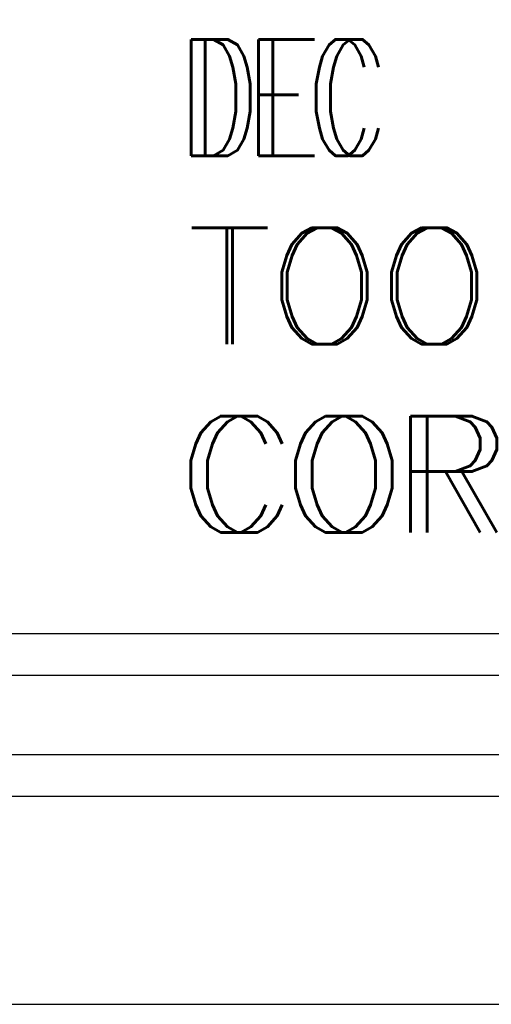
# Model space of a CAD drawing. Header units: inches. Extents: x 1802 to 2468, y -253 to -72.
# Tile 225 of 256: x 2063.074 to 2063.64, y -182.647 to -181.464. Entities that reach past the tile are written whole.
import ezdxf
from ezdxf.enums import TextEntityAlignment as Align

# ---------------------------------------------------------------- set-up
doc = ezdxf.new("R2010")
doc.units = ezdxf.units.IN
doc.header["$LTSCALE"] = 0.5
doc.header["$MEASUREMENT"] = 0
doc.layers.add('SID-M-D', color=42, linetype='Continuous')
doc.layers.add('SID-M-S', color=105, linetype='Continuous')
doc.styles.add('PTI', font='romand.shx', dxfattribs={"oblique": 10})
doc.styles.get("Standard").update_dxf_attribs({"font": 'romans.shx'})

# ---------------------------------------------------------------- blocks, each defined once
blk = doc.blocks.new('*U9')
at = {"layer": 'SID-M-S'}
for p, q in [((-34.00000000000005, -0.2500000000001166), (-1.13242748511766e-14, -0.2499999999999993)), ((-34.00000000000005, -0.3000000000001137), (-1.13242748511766e-14, -0.3)), ((-34.00000000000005, -0.550000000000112), (2.886579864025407e-15, -0.55))]:
    blk.add_line(p, q, dxfattribs=at)
blk = doc.blocks.new('JM_TITTLE_BOX_SID')
at = {"layer": 'SID-M-S'}
for points in [[(1.261213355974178e-13, -0.1549984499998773), (-6.499934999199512, -0.1549984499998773, -0.414213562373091), (-6.654933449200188, 1.163513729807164e-13), (-6.654933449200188, 1.416652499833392, -0.4142135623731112), (-6.499934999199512, 1.571650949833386), (1.261213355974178e-13, 1.571650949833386, -0.4142135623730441), (0.1549984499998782, 1.416652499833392), (0.1549984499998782, 1.163513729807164e-13, -0.4142135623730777)], [(1.261213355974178e-13, -0.1049989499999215), (-6.499934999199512, -0.1049989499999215, -0.4142135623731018), (-6.604933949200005, 1.163513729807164e-13), (-6.604933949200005, 1.416652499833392, -0.4142135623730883), (-6.499934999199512, 1.52165144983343), (1.261213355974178e-13, 1.52165144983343, -0.414213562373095), (0.1049989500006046, 1.416652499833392), (0.1049989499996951, 1.163513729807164e-13, -0.414213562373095)]]:
    blk.add_lwpolyline(points, format="xyb", close=True, dxfattribs=at)
at = {"layer": 'SID-M-D', "style": 'PTI', "oblique": 10}
for tag, p in [('DIEDATAINFO', (-2.18746001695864, 1.371591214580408)), ('PARTDESCRIPTION', (-5.966376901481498, 1.169693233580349)), ('00-00-00', (-1.009105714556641, 1.167793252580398)), ('PARTNUMBER', (-5.81595049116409, 0.9696952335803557)), ('REV', (-3.360356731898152, 0.9696952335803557)), ('SCALE', (-2.520436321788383, 0.9677952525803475)), ('SH', (-0.8571950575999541, 0.9677952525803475)), ('SHX', (-0.4057438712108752, 0.9677952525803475)), ('WTD', (-3.839149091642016, 0.7480887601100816)), ('TOOL', (-2.472915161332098, 0.7480887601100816)), ('JOB', (-0.9225366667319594, 0.7480887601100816))]:
    blk.add_attdef(tag, p, '', height=0.09999900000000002, dxfattribs=at)
blk.add_attdef('BUILT', text='', height=0.2499630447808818, dxfattribs=at).set_placement((-2.336101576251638, 0.2076912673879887), align=Align.CENTER)
blk = doc.blocks.new('*U13')
at = {"layer": 'SID-M-D', "color": 42, "linetype": 'Continuous', "lineweight": 0, "char_height": 0.139734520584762, "attachment_point": 1}
for s, insert in [('{\\W0.642857;DEC }', (-2.665973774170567, 0.6089180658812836)), ('{TOOL}', (-2.665973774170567, 0.3826812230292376)), ('{CORPORATION}', (-2.665973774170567, 0.1564443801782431))]:
    blk.add_mtext(s, dxfattribs=dict(at, insert=insert))
at = {"layer": 'SID-M-S', "color": 42, "width": 0.642857}
blk.add_text('DEC ', height=0.139734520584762, dxfattribs=at).set_placement((-2.683084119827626, 0.4691835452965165))
at = {"layer": 'SID-M-S', "color": 42}
for s, p in [('TOOL', (-2.672627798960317, 0.2429467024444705)), ('CORPORATION', (-2.68593584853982, 0.01670985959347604))]:
    blk.add_text(s, height=0.139734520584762, dxfattribs=at).set_placement(p)

msp = doc.modelspace()

# ---------------------------------------------------------------- block references
at = {"layer": 'SID-M-D'}
msp.add_blockref('*U9', (2065.947557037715, -182.09684881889), dxfattribs=at)
at = {"layer": 'SID-M-S'}
for name in ['JM_TITTLE_BOX_SID', '*U13']:
    msp.add_blockref(name, (2065.947557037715, -182.0968488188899), dxfattribs=at)

doc.saveas('drawing.dxf')
